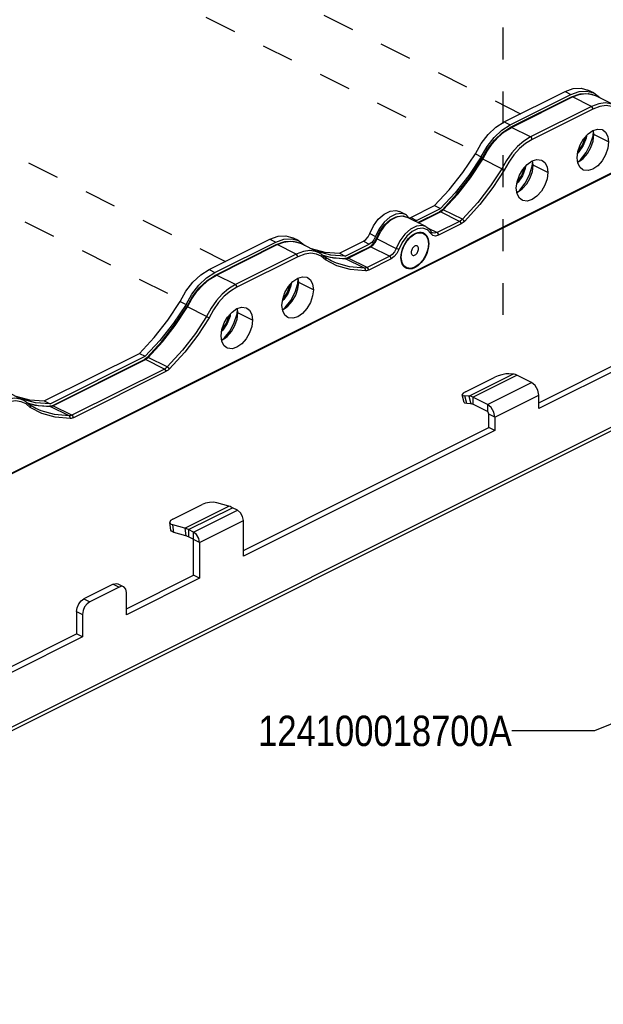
# Paper-space layout '005_EXP_CORICANT_PE_DRAWING_3_2' of a CAD drawing. Header units: millimetres. Extents: x 6 to 413, y 7 to 290.
# Tile 17 of 32: x 217 to 259, y 79 to 151. Entities that reach past the tile are written whole.
import ezdxf
from ezdxf.enums import TextEntityAlignment as Align

# ---------------------------------------------------------------- set-up
doc = ezdxf.new("R2010")
doc.units = ezdxf.units.MM
doc.header["$LTSCALE"] = 23.1
doc.linetypes.add('DASHED', pattern=[0.2, 0.1, -0.1])
doc.layers.get('0').update_dxf_attribs({"linetype": 'CONTINUOUS'})
for name, color, linetype in [('000_FAN_TRAY_L_R_SUB_AL_BL402', 7, 'CONTINUOUS'), ('000_RIVET_DOUBLE_3MM_BL412', 7, 'CONTINUOUS'), ('124100018700A_M3X7_2W_436_BL385', 7, 'CONTINUOUS'), ('FAN_TRAY_L_R_MP_BL383', 7, 'CONTINUOUS')]:
    doc.layers.add(name, color=color, linetype=linetype)
doc.styles.get("Standard").update_dxf_attribs({"font": 'txt', "width": 0.85})
doc.dimstyles.get("Standard").update_dxf_attribs({"dimtxt": 2.2, "dimasz": 2.2, "dimexe": 1, "dimexo": 0.5, "dimtad": 1, "dimzin": 0, "dimdsep": 46, "dimtxsty": 'Standard', "dimblk": '_FILLED', "dimblk1": '_FILLED', "dimblk2": '_FILLED', "dimcen": 0.09, "dimadec": 0, "dimazin": 0, "dimtol": 1, "dimtp": 0.01, "dimtm": 0.01, "dimtfac": 1, "dimtofl": 0, "dimtmove": 0, "dimatfit": 3, "dimldrblk": '_FILLED', "dimfxl": 0, "dimtolj": 1, "dimtzin": 0, "dimarcsym": 0})

# ---------------------------------------------------------------- blocks, each defined once
blk = doc.blocks.new('FAN_TRAY_L_R_MP_BL383', base_point=(268.394, 135.435))
at = {"layer": 'FAN_TRAY_L_R_MP_BL383', "color": 3, "linetype": 'Continuous'}
for p, q in [((176.613, 79.804), (327.704, 155.349)), ((176.437, 79.439), (327.528, 154.984)), ((251.681, 143.289), (256.083, 145.49)), ((256.083, 145.49), (256.681, 145.705)), ((244.91, 136.364), (246.643, 137.23)), ((244.845, 136.345), (244.91, 136.364)), ((230.309, 132.603), (234.71, 134.804)), ((234.71, 134.804), (235.309, 135.018)), ((241.481, 134.649), (241.665, 134.782)), ((237.702, 134.127), (238.69, 133.86)), ((239.748, 133.783), (241.481, 134.649)), ((238.69, 133.86), (239.748, 133.783)), ((272.364, 131.641), (254.174, 122.546)), ((218.376, 123.097), (225.271, 126.544)), ((248.87, 123.76), (250.992, 124.82)), ((249.129, 123.452), (252.311, 125.043)), ((249.401, 123.375), (252.583, 124.966)), ((252.311, 125.043), (252.02, 125.059)), ((253.643, 124.435), (252.583, 124.966)), ((250.461, 122.844), (253.643, 124.435)), ((216.33, 123.441), (217.318, 123.174)), ((249.129, 123.452), (248.838, 123.468)), ((250.461, 122.844), (249.401, 123.375)), ((250.992, 121.93), (254.174, 123.521)), ((254.174, 122.546), (254.174, 123.521)), ((217.318, 123.174), (218.376, 123.097)), ((250.726, 122.625), (250.461, 122.844)), ((250.992, 121.93), (250.992, 120.955)), ((250.992, 120.955), (232.801, 111.86)), ((227.689, 114.551), (229.811, 115.611)), ((228.566, 113.886), (231.748, 115.477)), ((231.748, 115.477), (230.863, 115.728)), ((228.824, 113.785), (232.006, 115.376)), ((229.195, 113.599), (232.377, 115.19)), ((232.377, 115.19), (232.006, 115.376)), ((228.566, 113.886), (227.681, 114.137)), ((229.619, 112.867), (232.801, 114.458)), ((232.801, 111.86), (232.801, 114.458)), ((229.195, 113.599), (228.824, 113.785)), ((229.407, 113.423), (229.195, 113.599)), ((229.619, 112.867), (229.619, 110.269)), ((229.619, 110.269), (224.329, 107.624)), ((223.799, 109.632), (221.678, 108.572)), ((224.329, 107.624), (224.329, 109.248)), ((221.678, 108.572), (221.475, 108.421)), ((221.147, 107.657), (221.147, 106.033)), ((221.147, 106.033), (215.857, 103.388))]:
    blk.add_line(p, q, dxfattribs=at)
at = {"layer": 'FAN_TRAY_L_R_MP_BL383', "color": 7, "linetype": 'Continuous'}
for p, q in [((256.083, 145.49), (256.507, 145.278)), ((257.672, 145.526), (258.167, 145.383)), ((258.167, 145.383), (257.743, 145.595)), ((258.167, 145.383), (258.595, 145.055)), ((252.105, 143.077), (256.507, 145.278)), ((258.633, 145.034), (258.595, 145.055)), ((251.681, 143.289), (252.105, 143.077)), ((251.507, 142.693), (252.105, 143.077)), ((257.55, 142.149), (257.558, 142.208)), ((257.092, 141.119), (256.998, 141.03)), ((249.593, 140.978), (250.017, 140.766)), ((253.149, 139.948), (253.157, 140.007)), ((252.69, 138.918), (252.596, 138.829)), ((248.125, 138.153), (247.067, 137.018)), ((244.526, 136.586), (244.101, 136.798)), ((245.334, 136.152), (247.067, 137.018)), ((246.643, 137.23), (247.067, 137.018)), ((244.251, 136.665), (243.836, 136.616)), ((244.526, 136.586), (244.251, 136.665)), ((244.605, 136.54), (244.526, 136.586)), ((244.819, 136.309), (244.605, 136.54)), ((244.91, 136.364), (245.334, 136.152)), ((245.334, 136.152), (245.206, 136.116)), ((234.71, 134.804), (235.135, 134.592)), ((236.3, 134.84), (236.795, 134.697)), ((236.795, 134.697), (236.371, 134.909)), ((236.795, 134.697), (237.223, 134.369)), ((241.945, 135.215), (242.369, 135.002)), ((242.251, 134.766), (242.09, 134.57)), ((242.369, 135.002), (242.251, 134.766)), ((230.733, 132.391), (235.135, 134.592)), ((237.26, 134.348), (237.223, 134.369)), ((240.173, 133.571), (241.906, 134.437)), ((241.481, 134.649), (241.906, 134.437)), ((242.09, 134.57), (241.906, 134.437)), ((239.115, 133.648), (238.126, 133.915)), ((240.173, 133.571), (239.115, 133.648)), ((239.748, 133.783), (240.173, 133.571)), ((230.309, 132.603), (230.733, 132.391)), ((230.134, 132.007), (230.733, 132.391)), ((254.174, 122.971), (271.94, 131.854)), ((236.178, 131.463), (236.186, 131.522)), ((235.72, 130.433), (235.626, 130.344)), ((228.221, 130.292), (228.645, 130.08)), ((231.776, 129.262), (231.784, 129.321)), ((231.318, 128.232), (231.224, 128.143)), ((226.753, 127.467), (225.695, 126.332)), ((218.8, 122.885), (225.695, 126.332)), ((225.271, 126.544), (225.695, 126.332)), ((248.788, 122.984), (248.643, 123.545)), ((248.983, 122.907), (248.838, 123.468)), ((249.129, 123.452), (249.274, 122.891)), ((249.401, 123.375), (249.401, 122.855)), ((217.742, 122.961), (216.754, 123.229)), ((218.8, 122.885), (217.742, 122.961)), ((218.376, 123.097), (218.8, 122.885)), ((249.274, 122.891), (248.983, 122.907)), ((250.461, 122.325), (249.401, 122.855)), ((250.461, 122.844), (250.461, 122.325)), ((250.992, 121.93), (250.567, 122.142)), ((250.567, 121.167), (250.567, 122.142)), ((232.801, 112.284), (250.567, 121.167)), ((250.992, 120.955), (250.567, 121.167)), ((227.542, 113.754), (227.468, 114.302)), ((227.755, 113.589), (227.681, 114.137)), ((228.64, 113.337), (227.755, 113.589)), ((228.566, 113.886), (228.64, 113.337)), ((228.824, 113.785), (228.824, 113.265)), ((229.195, 110.481), (229.195, 113.599)), ((229.619, 112.867), (228.824, 113.265)), ((224.329, 108.048), (229.195, 110.481)), ((229.619, 110.269), (229.195, 110.481)), ((223.375, 109.844), (221.253, 108.784)), ((223.375, 109.844), (223.799, 109.632)), ((223.71, 109.866), (224.134, 109.654)), ((221.253, 108.784), (221.678, 108.572)), ((220.723, 107.869), (221.147, 107.657)), ((220.723, 107.869), (220.723, 106.245)), ((215.857, 103.812), (220.723, 106.245)), ((221.147, 106.033), (220.723, 106.245))]:
    blk.add_line(p, q, dxfattribs=at)
for points in [[(256.507, 145.278), (257.106, 145.492), (257.672, 145.526)], [(250.017, 140.766), (250.435, 141.507), (250.94, 142.16), (251.507, 142.693)], [(257.009, 141.116), (257.037, 141.143), (257.348, 141.618), (257.55, 142.149)], [(257.625, 142.283), (257.604, 142.123), (257.4, 141.589), (257.092, 141.119)], [(250.017, 140.766), (249.114, 139.409), (248.125, 138.153)], [(252.607, 138.915), (252.636, 138.942), (252.946, 139.417), (253.149, 139.948)], [(253.223, 140.082), (253.202, 139.922), (252.998, 139.388), (252.69, 138.918)], [(243.836, 136.616), (243.404, 136.401), (242.989, 136.034), (242.635, 135.555), (242.369, 135.002)], [(235.135, 134.592), (235.733, 134.806), (236.3, 134.84)], [(228.645, 130.08), (229.063, 130.821), (229.568, 131.474), (230.134, 132.007)], [(235.636, 130.43), (235.665, 130.457), (235.975, 130.931), (236.178, 131.463)], [(236.253, 131.597), (236.231, 131.437), (236.027, 130.903), (235.72, 130.433)], [(228.645, 130.08), (227.741, 128.723), (226.753, 127.467)], [(231.235, 128.229), (231.263, 128.256), (231.574, 128.731), (231.776, 129.262)], [(231.851, 129.396), (231.83, 129.236), (231.626, 128.702), (231.318, 128.232)], [(248.983, 122.907), (248.833, 122.937), (248.788, 122.984)], [(249.401, 122.855), (249.358, 122.873), (249.315, 122.885), (249.274, 122.891)], [(250.567, 122.142), (250.553, 122.214), (250.514, 122.281), (250.461, 122.325)], [(227.755, 113.589), (227.596, 113.665), (227.542, 113.754)], [(228.824, 113.265), (228.762, 113.294), (228.701, 113.318), (228.64, 113.337)], [(223.375, 109.844), (223.578, 109.896), (223.71, 109.865)], [(220.723, 107.869), (220.763, 108.138), (220.878, 108.406), (221.05, 108.633), (221.253, 108.784)]]:
    blk.add_lwpolyline(points, dxfattribs=at)
at = {"layer": 'FAN_TRAY_L_R_MP_BL383', "color": 3, "linetype": 'Continuous'}
for points in [[(256.681, 145.705), (257.248, 145.738), (257.743, 145.595)], [(249.593, 140.978), (250.011, 141.719), (250.516, 142.373), (251.082, 142.905), (251.681, 143.289)], [(246.643, 137.23), (247.701, 138.365), (248.689, 139.621), (249.593, 140.978)], [(241.945, 135.215), (242.21, 135.767), (242.565, 136.246), (242.98, 136.613), (243.412, 136.828), (243.826, 136.877), (244.102, 136.798)], [(235.309, 135.018), (235.876, 135.052), (236.371, 134.909)], [(241.665, 134.782), (241.826, 134.978), (241.945, 135.215)], [(228.221, 130.292), (228.638, 131.033), (229.144, 131.686), (229.71, 132.219), (230.309, 132.603)], [(225.271, 126.544), (226.329, 127.679), (227.317, 128.935), (228.221, 130.292)], [(252.02, 125.059), (251.789, 125.049), (251.513, 125), (251.232, 124.92), (250.992, 124.82)], [(252.583, 124.966), (252.49, 125.005), (252.399, 125.031), (252.311, 125.043)], [(254.174, 123.521), (254.103, 123.881), (253.908, 124.216), (253.643, 124.435)], [(248.87, 123.76), (248.705, 123.656), (248.641, 123.564), (248.643, 123.545)], [(248.643, 123.545), (248.688, 123.498), (248.838, 123.468)], [(249.401, 123.375), (249.308, 123.414), (249.217, 123.44), (249.129, 123.452)], [(250.992, 121.93), (250.921, 122.29), (250.726, 122.625)], [(230.863, 115.728), (230.623, 115.765), (230.339, 115.755), (230.053, 115.701), (229.811, 115.611)], [(232.006, 115.376), (231.919, 115.416), (231.833, 115.449), (231.748, 115.477)], [(232.801, 114.458), (232.744, 114.746), (232.589, 115.014), (232.377, 115.19)], [(227.689, 114.551), (227.526, 114.438), (227.467, 114.32), (227.468, 114.303)], [(227.468, 114.303), (227.522, 114.214), (227.681, 114.137)], [(228.824, 113.785), (228.737, 113.825), (228.651, 113.858), (228.566, 113.886)], [(229.619, 112.867), (229.562, 113.155), (229.407, 113.423)], [(224.135, 109.653), (224.002, 109.684), (223.799, 109.632)], [(224.329, 109.248), (224.289, 109.476), (224.174, 109.629), (224.135, 109.653)], [(221.475, 108.421), (221.303, 108.194), (221.188, 107.926), (221.147, 107.657)]]:
    blk.add_lwpolyline(points, dxfattribs=at)
blk = doc.blocks.new('_FILLED')
at = {"color": 0, "linetype": 'ByBlock'}
blk.add_solid([(0, 0), (-1, 0.182), (-1, -0.182)], dxfattribs=at)
blk = doc.blocks.new('000_FAN_TRAY_L_R_SUB_AL_BL402', base_point=(244.32, 136.148))
at = {"layer": '000_FAN_TRAY_L_R_SUB_AL_BL402', "color": 3, "linetype": 'Continuous'}
for p, q in [((192.11, 105.935), (298.12, 158.94)), ((258.098, 144.222), (253.696, 142.022)), ((258.098, 139.871), (257.747, 139.763)), ((246.126, 135.482), (245.796, 135.599)), ((246.369, 135.219), (246.126, 135.482)), ((248.556, 135.912), (246.925, 135.096)), ((246.511, 135.077), (246.369, 135.219)), ((236.726, 133.536), (232.324, 131.335)), ((238.433, 133.573), (238.081, 133.729)), ((238.735, 133.317), (238.433, 133.573)), ((239.572, 132.886), (238.735, 133.317)), ((243.497, 133.382), (241.866, 132.566)), ((244.285, 133.12), (244.23, 133.489)), ((236.726, 129.185), (236.374, 129.077)), ((227.184, 125.226), (220.493, 121.88)), ((217.061, 122.887), (216.709, 123.043)), ((217.363, 122.631), (217.061, 122.887)), ((218.2, 122.2), (217.363, 122.631))]:
    blk.add_line(p, q, dxfattribs=at)
at = {"layer": '000_FAN_TRAY_L_R_SUB_AL_BL402', "color": 7, "linetype": 'Continuous'}
for p, q in [((192.071, 105.854), (298.081, 158.859)), ((257.107, 145.284), (257.564, 145.352)), ((257.564, 145.352), (257.988, 145.306)), ((257.753, 145.352), (258.273, 145.2)), ((252.144, 142.898), (256.546, 145.099)), ((252.211, 142.894), (256.613, 145.095)), ((256.613, 145.095), (257.107, 145.284)), ((257.992, 144.405), (256.613, 145.095)), ((257.988, 145.306), (258.272, 145.201)), ((259.652, 144.511), (258.272, 145.201)), ((257.992, 144.405), (253.59, 142.205)), ((251.687, 142.567), (252.211, 142.894)), ((253.59, 142.205), (252.211, 142.894)), ((258.11, 142.288), (258.145, 142.604)), ((258.178, 142.368), (258.135, 142.675)), ((259.238, 141.837), (258.178, 142.368)), ((251.502, 139.894), (250.123, 140.583)), ((253.708, 140.087), (253.743, 140.403)), ((253.776, 140.167), (253.733, 140.474)), ((257, 140.39), (257.037, 140.401)), ((257.037, 140.401), (257.199, 140.547)), ((257.037, 140.401), (257.265, 140.543)), ((254.836, 139.636), (253.776, 140.167)), ((252.635, 138.2), (252.798, 138.346)), ((252.636, 138.2), (252.864, 138.342)), ((252.598, 138.189), (252.636, 138.2)), ((247.071, 136.827), (247.004, 136.788)), ((247.138, 136.877), (247.071, 136.827)), ((247.071, 136.784), (247.139, 136.824)), ((247.205, 136.938), (247.138, 136.877)), ((247.139, 136.824), (247.206, 136.873)), ((247.206, 136.873), (247.271, 136.932)), ((248.65, 136.243), (247.271, 136.932)), ((243.943, 136.434), (244.356, 136.482)), ((244.266, 136.495), (244.632, 136.403)), ((244.356, 136.482), (244.632, 136.403)), ((246.011, 135.714), (244.632, 136.403)), ((245.433, 136.003), (247.004, 136.788)), ((245.47, 135.984), (247.071, 136.784)), ((248.45, 136.095), (246.819, 135.279)), ((248.45, 136.095), (247.071, 136.784)), ((246.18, 135.599), (246.819, 135.279)), ((246.284, 135.5), (246.393, 135.348)), ((235.735, 134.598), (236.192, 134.666)), ((236.192, 134.666), (236.616, 134.62)), ((236.38, 134.666), (236.901, 134.514)), ((242.299, 134.599), (242.427, 134.855)), ((242.357, 134.583), (242.475, 134.819)), ((242.475, 134.819), (243.854, 134.13)), ((246.45, 135.28), (246.484, 135.258)), ((230.772, 132.212), (235.174, 134.413)), ((230.839, 132.208), (235.241, 134.409)), ((235.241, 134.409), (235.735, 134.598)), ((236.62, 133.719), (235.241, 134.409)), ((236.616, 134.62), (236.9, 134.515)), ((238.28, 133.825), (236.9, 134.515)), ((240.314, 133.443), (241.945, 134.259)), ((240.381, 133.439), (242.012, 134.254)), ((241.945, 134.259), (242.128, 134.39)), ((242.012, 134.254), (242.196, 134.387)), ((242.012, 134.254), (243.391, 133.565)), ((242.128, 134.39), (242.299, 134.599)), ((242.196, 134.387), (242.357, 134.583)), ((236.62, 133.719), (232.218, 131.518)), ((238.28, 133.825), (238.28, 133.825)), ((238.552, 133.646), (239.074, 133.491)), ((238.588, 133.618), (239.309, 133.455)), ((238.6, 133.61), (238.735, 133.476)), ((238.76, 133.388), (238.735, 133.317)), ((239.151, 133.245), (238.737, 133.48)), ((239.074, 133.491), (240.181, 133.387)), ((239.309, 133.455), (240.141, 133.396)), ((240.195, 133.402), (240.141, 133.396)), ((240.141, 133.396), (240.181, 133.387)), ((240.181, 133.387), (240.246, 133.393)), ((241.56, 132.697), (240.181, 133.387)), ((240.253, 133.417), (240.195, 133.402)), ((240.246, 133.393), (240.313, 133.41)), ((240.314, 133.443), (240.253, 133.417)), ((240.313, 133.41), (240.381, 133.439)), ((241.76, 132.749), (240.381, 133.439)), ((243.391, 133.565), (241.76, 132.749)), ((230.315, 131.881), (230.839, 132.208)), ((232.218, 131.518), (230.839, 132.208)), ((236.738, 131.602), (236.773, 131.917)), ((236.805, 131.681), (236.763, 131.989)), ((237.866, 131.151), (236.805, 131.681)), ((230.13, 129.208), (228.751, 129.897)), ((232.336, 129.401), (232.371, 129.717)), ((232.404, 129.481), (232.361, 129.788)), ((235.628, 129.704), (235.665, 129.715)), ((235.665, 129.715), (235.827, 129.861)), ((235.665, 129.715), (235.893, 129.857)), ((233.464, 128.95), (232.404, 129.481)), ((231.263, 127.514), (231.425, 127.66)), ((231.263, 127.514), (231.491, 127.656)), ((231.226, 127.503), (231.263, 127.514)), ((225.698, 126.141), (225.632, 126.102)), ((225.766, 126.191), (225.698, 126.141)), ((225.699, 126.098), (225.767, 126.137)), ((225.833, 126.252), (225.766, 126.191)), ((225.767, 126.137), (225.834, 126.187)), ((225.834, 126.187), (225.899, 126.246)), ((227.278, 125.556), (225.899, 126.246)), ((218.941, 122.757), (225.632, 126.102)), ((219.009, 122.753), (225.699, 126.098)), ((227.078, 125.409), (220.387, 122.063)), ((227.078, 125.409), (225.699, 126.098)), ((216.908, 123.139), (215.528, 123.828)), ((216.908, 123.139), (216.908, 123.139)), ((217.179, 122.96), (217.702, 122.805)), ((217.216, 122.932), (217.937, 122.769)), ((217.227, 122.923), (217.363, 122.79)), ((217.385, 122.683), (217.363, 122.631)), ((217.779, 122.559), (217.365, 122.794)), ((217.702, 122.805), (218.809, 122.701)), ((217.937, 122.769), (218.768, 122.71)), ((218.822, 122.716), (218.768, 122.71)), ((218.768, 122.71), (218.809, 122.701)), ((218.809, 122.701), (218.873, 122.707)), ((220.187, 122.011), (218.809, 122.701)), ((218.88, 122.731), (218.822, 122.716)), ((218.873, 122.707), (218.94, 122.724)), ((218.941, 122.757), (218.88, 122.731)), ((218.94, 122.724), (219.009, 122.753)), ((220.387, 122.063), (219.009, 122.753))]:
    blk.add_line(p, q, dxfattribs=at)
for points in [[(256.546, 145.099), (257.166, 145.32), (257.753, 145.352)], [(256.546, 145.099), (256.56, 145.104), (256.613, 145.095)], [(259.652, 144.511), (259.4, 144.608), (258.986, 144.663), (258.52, 144.604), (257.992, 144.405)], [(258.098, 144.222), (258.084, 144.295), (258.045, 144.361), (257.992, 144.405)], [(250.07, 140.607), (250.478, 141.332), (250.978, 141.981), (251.543, 142.512), (252.144, 142.898)], [(250.123, 140.583), (250.438, 141.163), (250.808, 141.694), (251.223, 142.163), (251.687, 142.567)], [(252.144, 142.898), (252.158, 142.903), (252.211, 142.894)], [(253.59, 142.205), (253.101, 141.903), (252.644, 141.516), (252.22, 141.047), (251.839, 140.509), (251.502, 139.894)], [(253.696, 142.022), (253.682, 142.094), (253.643, 142.161), (253.59, 142.205)], [(257.199, 140.547), (257.602, 141.065), (257.912, 141.658), (258.11, 142.288)], [(257.265, 140.543), (257.39, 140.645), (257.708, 141.003), (257.96, 141.438), (258.122, 141.908), (258.178, 142.368)], [(247.205, 136.938), (248.232, 138.054), (249.193, 139.285), (250.07, 140.607)], [(247.271, 136.932), (248.314, 138.067), (249.24, 139.253), (250.123, 140.583)], [(250.123, 140.583), (250.089, 140.6), (250.071, 140.607), (250.07, 140.607)], [(251.502, 139.894), (250.692, 138.667), (249.761, 137.459), (248.65, 136.243)], [(251.502, 139.894), (251.548, 139.87), (251.6, 139.842), (251.649, 139.815), (251.687, 139.793)], [(252.798, 138.346), (253.2, 138.864), (253.51, 139.457), (253.708, 140.087)], [(252.864, 138.342), (252.988, 138.445), (253.306, 138.802), (253.558, 139.237), (253.72, 139.707), (253.776, 140.167)], [(247.205, 136.938), (247.224, 136.945), (247.271, 136.932)], [(242.427, 134.855), (242.68, 135.383), (243.019, 135.846), (243.42, 136.206), (243.849, 136.43), (244.266, 136.495)], [(242.475, 134.819), (242.741, 135.371), (243.096, 135.852), (243.51, 136.217), (243.943, 136.434)], [(247.004, 136.788), (247.018, 136.793), (247.071, 136.784)], [(248.65, 136.243), (248.585, 136.184), (248.518, 136.134), (248.45, 136.095)], [(248.556, 135.912), (248.542, 135.984), (248.503, 136.051), (248.45, 136.095)], [(248.796, 136.089), (248.762, 136.146), (248.708, 136.203), (248.65, 136.243)], [(244.888, 135.528), (244.475, 135.162), (244.119, 134.682), (243.854, 134.13)], [(246.011, 135.714), (245.735, 135.792), (245.321, 135.744), (244.888, 135.528)], [(246.011, 135.714), (246.156, 135.622), (246.284, 135.5)], [(235.174, 134.413), (235.794, 134.633), (236.38, 134.666)], [(242.427, 134.855), (242.434, 134.844), (242.475, 134.819)], [(246.369, 135.219), (246.401, 135.28), (246.397, 135.34), (246.393, 135.348)], [(246.393, 135.348), (246.419, 135.31), (246.45, 135.28)], [(246.819, 135.279), (246.635, 135.228), (246.484, 135.258)], [(246.925, 135.096), (246.911, 135.168), (246.872, 135.235), (246.819, 135.279)], [(235.174, 134.413), (235.188, 134.418), (235.241, 134.409)], [(238.28, 133.825), (238.028, 133.922), (237.614, 133.977), (237.148, 133.918), (236.62, 133.719)], [(241.945, 134.259), (241.959, 134.263), (242.012, 134.254)], [(243.854, 134.13), (243.736, 133.894), (243.575, 133.697), (243.391, 133.565)], [(244.053, 134.06), (243.992, 134.076), (243.919, 134.101), (243.854, 134.13)], [(236.726, 133.536), (236.712, 133.608), (236.673, 133.675), (236.62, 133.719)], [(238.28, 133.825), (238.446, 133.728), (238.6, 133.61)], [(238.735, 133.476), (238.75, 133.453), (238.76, 133.388)], [(241.56, 132.697), (240.484, 132.796), (239.534, 133.073), (239.151, 133.245)], [(240.314, 133.443), (240.328, 133.448), (240.381, 133.439)], [(243.497, 133.382), (243.482, 133.454), (243.444, 133.521), (243.391, 133.565)], [(241.76, 132.749), (241.692, 132.721), (241.625, 132.703), (241.56, 132.697)], [(241.626, 132.504), (241.632, 132.581), (241.607, 132.652), (241.56, 132.697)], [(241.866, 132.566), (241.852, 132.639), (241.813, 132.705), (241.76, 132.749)], [(228.698, 129.92), (229.105, 130.646), (229.606, 131.294), (230.17, 131.826), (230.772, 132.212)], [(228.751, 129.897), (229.066, 130.477), (229.435, 131.008), (229.851, 131.477), (230.315, 131.881)], [(230.772, 132.212), (230.786, 132.217), (230.839, 132.208)], [(232.218, 131.518), (231.728, 131.217), (231.272, 130.829), (230.848, 130.361), (230.467, 129.823), (230.13, 129.208)], [(232.324, 131.335), (232.31, 131.408), (232.271, 131.474), (232.218, 131.518)], [(235.827, 129.861), (236.23, 130.379), (236.539, 130.972), (236.738, 131.602)], [(235.893, 129.857), (236.017, 129.959), (236.335, 130.317), (236.588, 130.752), (236.75, 131.222), (236.805, 131.681)], [(225.833, 126.252), (226.86, 127.368), (227.821, 128.599), (228.698, 129.921)], [(225.899, 126.246), (226.941, 127.38), (227.867, 128.567), (228.751, 129.897)], [(228.751, 129.897), (228.717, 129.914), (228.699, 129.921), (228.698, 129.921)], [(230.13, 129.208), (229.32, 127.981), (228.389, 126.773), (227.278, 125.556)], [(230.13, 129.208), (230.176, 129.184), (230.228, 129.156), (230.277, 129.129), (230.315, 129.107)], [(231.425, 127.66), (231.828, 128.178), (232.138, 128.771), (232.336, 129.401)], [(231.491, 127.656), (231.616, 127.758), (231.933, 128.116), (232.186, 128.551), (232.348, 129.021), (232.404, 129.481)], [(225.833, 126.252), (225.851, 126.259), (225.899, 126.246)], [(225.632, 126.102), (225.646, 126.107), (225.699, 126.098)], [(227.278, 125.556), (227.213, 125.498), (227.146, 125.448), (227.078, 125.409)], [(227.184, 125.226), (227.17, 125.298), (227.131, 125.365), (227.078, 125.409)], [(227.424, 125.403), (227.39, 125.46), (227.336, 125.516), (227.278, 125.556)], [(216.908, 123.139), (216.655, 123.236), (216.242, 123.291), (215.775, 123.231), (215.247, 123.033)], [(216.908, 123.139), (217.073, 123.042), (217.227, 122.923)], [(217.363, 122.79), (217.37, 122.781), (217.387, 122.736), (217.385, 122.683)], [(220.187, 122.011), (219.111, 122.11), (218.162, 122.387), (217.779, 122.559)], [(218.941, 122.757), (218.955, 122.762), (219.009, 122.753)], [(220.387, 122.063), (220.319, 122.035), (220.252, 122.017), (220.187, 122.011)], [(220.254, 121.818), (220.259, 121.895), (220.235, 121.966), (220.187, 122.011)], [(220.493, 121.88), (220.479, 121.952), (220.44, 122.019), (220.387, 122.063)]]:
    blk.add_lwpolyline(points, dxfattribs=at)
at = {"layer": '000_FAN_TRAY_L_R_SUB_AL_BL402', "color": 3, "linetype": 'Continuous'}
for points in [[(259.453, 144.416), (259.054, 144.47), (258.606, 144.413), (258.098, 144.222)], [(256.958, 140.697), (257.013, 141.155), (257.177, 141.63), (257.426, 142.059), (257.747, 142.42), (258.098, 142.664), (258.449, 142.771), (258.77, 142.731), (258.819, 142.71)], [(258.819, 142.71), (259.019, 142.551), (259.183, 142.24), (259.238, 141.837)], [(253.696, 142.022), (253.226, 141.732), (252.786, 141.358), (252.378, 140.906), (252.011, 140.387), (251.687, 139.793)], [(259.238, 141.837), (259.183, 141.379), (259.019, 140.905), (258.77, 140.475), (258.449, 140.114), (258.098, 139.871)], [(252.556, 138.496), (252.612, 138.954), (252.775, 139.429), (253.024, 139.858), (253.345, 140.219), (253.696, 140.463), (254.048, 140.57), (254.368, 140.53), (254.417, 140.509)], [(254.417, 140.509), (254.617, 140.35), (254.781, 140.039), (254.836, 139.636)], [(257.377, 139.825), (257.177, 139.984), (257.013, 140.295), (256.958, 140.697)], [(251.687, 139.793), (250.866, 138.547), (249.923, 137.323), (248.796, 136.089)], [(257.747, 139.763), (257.426, 139.803), (257.377, 139.825)], [(254.836, 139.636), (254.781, 139.179), (254.617, 138.704), (254.368, 138.274), (254.048, 137.913), (253.696, 137.67), (253.345, 137.562), (253.024, 137.602), (252.975, 137.624)], [(252.975, 137.624), (252.775, 137.783), (252.612, 138.094), (252.556, 138.496)], [(248.796, 136.089), (248.718, 136.018), (248.638, 135.959), (248.556, 135.912)], [(245.796, 135.599), (245.412, 135.555), (245.01, 135.354), (244.626, 135.014)], [(244.626, 135.014), (244.296, 134.567), (244.053, 134.06)], [(244.23, 133.489), (244.278, 133.884), (244.417, 134.289), (244.634, 134.663), (244.908, 134.971), (245.211, 135.181), (245.343, 135.236)], [(245.343, 135.236), (245.514, 135.274), (245.788, 135.24), (246.005, 135.083), (246.144, 134.817), (246.192, 134.47)], [(246.925, 135.096), (246.706, 135.034), (246.511, 135.077)], [(244.053, 134.06), (243.912, 133.778), (243.717, 133.541), (243.497, 133.382)], [(246.192, 134.47), (246.144, 134.075), (246.005, 133.67), (245.788, 133.295), (245.514, 132.988), (245.211, 132.778), (244.908, 132.685), (244.634, 132.719), (244.417, 132.876), (244.285, 133.12)], [(238.081, 133.729), (237.682, 133.784), (237.234, 133.727), (236.726, 133.536)], [(241.626, 132.504), (240.535, 132.604), (239.572, 132.886)], [(241.866, 132.566), (241.784, 132.532), (241.704, 132.511), (241.626, 132.504)], [(235.586, 130.011), (235.641, 130.469), (235.805, 130.944), (236.054, 131.373), (236.374, 131.734), (236.726, 131.977), (237.077, 132.085), (237.398, 132.045), (237.447, 132.024)], [(237.447, 132.024), (237.647, 131.865), (237.81, 131.554), (237.866, 131.151)], [(232.324, 131.335), (231.854, 131.046), (231.414, 130.672), (231.005, 130.22), (230.639, 129.701), (230.315, 129.107)], [(237.866, 131.151), (237.81, 130.693), (237.647, 130.218), (237.398, 129.789), (237.077, 129.428), (236.726, 129.185)], [(231.184, 127.81), (231.239, 128.268), (231.403, 128.743), (231.652, 129.172), (231.973, 129.533), (232.324, 129.777), (232.675, 129.884), (232.996, 129.844), (233.045, 129.823)], [(233.045, 129.823), (233.245, 129.664), (233.409, 129.353), (233.464, 128.95)], [(236.005, 129.139), (235.805, 129.297), (235.641, 129.608), (235.586, 130.011)], [(230.315, 129.107), (229.494, 127.861), (228.55, 126.637), (227.424, 125.403)], [(236.374, 129.077), (236.054, 129.117), (236.005, 129.139)], [(233.464, 128.95), (233.409, 128.492), (233.245, 128.018), (232.996, 127.588), (232.675, 127.227), (232.324, 126.984), (231.973, 126.876), (231.652, 126.916), (231.603, 126.938)], [(231.603, 126.938), (231.403, 127.097), (231.239, 127.408), (231.184, 127.81)], [(227.424, 125.403), (227.346, 125.332), (227.266, 125.273), (227.184, 125.226)], [(216.709, 123.043), (216.31, 123.097), (215.861, 123.041), (215.353, 122.85)], [(220.254, 121.818), (219.163, 121.918), (218.2, 122.2)], [(220.493, 121.88), (220.412, 121.846), (220.331, 121.825), (220.254, 121.818)]]:
    blk.add_lwpolyline(points, dxfattribs=at)
blk = doc.blocks.new('000_RIVET_DOUBLE_3MM_BL412', base_point=(245.211, 133.979))
at = {"layer": '000_RIVET_DOUBLE_3MM_BL412', "color": 7, "linetype": 'Continuous'}
for p, q in [((245.28, 135.245), (245.416, 135.29)), ((244.203, 133.475), (244.213, 133.648)), ((244.213, 133.312), (244.203, 133.475)), ((244.241, 133.16), (244.213, 133.312)), ((244.287, 133.025), (244.241, 133.16))]:
    blk.add_line(p, q, dxfattribs=at)
for points in [[(244.213, 133.648), (244.241, 133.827), (244.287, 134.009), (244.35, 134.19), (244.429, 134.367), (244.523, 134.537), (244.63, 134.697), (244.747, 134.843)], [(244.747, 134.843), (244.873, 134.973), (245.006, 135.085)], [(245.006, 135.085), (245.142, 135.176), (245.28, 135.245)], [(245.416, 135.29), (245.549, 135.311), (245.675, 135.307), (245.792, 135.278), (245.898, 135.225), (245.992, 135.149), (246.071, 135.052), (246.135, 134.934), (246.181, 134.798), (246.209, 134.647), (246.219, 134.483)], [(246.219, 134.483), (246.209, 134.31), (246.181, 134.131), (246.135, 133.949), (246.072, 133.769), (245.993, 133.591), (245.899, 133.421), (245.792, 133.262), (245.675, 133.116), (245.549, 132.985), (245.416, 132.874), (245.28, 132.782), (245.142, 132.714), (245.006, 132.668), (244.873, 132.648), (244.747, 132.652), (244.63, 132.68), (244.524, 132.733), (244.43, 132.809), (244.351, 132.907), (244.287, 133.025)], [(245.379, 134.315), (245.371, 134.318), (245.329, 134.329), (245.284, 134.328), (245.235, 134.315), (245.187, 134.29), (245.138, 134.255), (245.093, 134.211), (245.051, 134.159), (245.015, 134.1), (244.986, 134.037), (244.964, 133.973), (244.95, 133.909), (244.946, 133.847)], [(245.043, 133.644), (245.051, 133.64), (245.093, 133.629), (245.138, 133.631), (245.187, 133.644), (245.235, 133.668), (245.284, 133.703), (245.329, 133.748), (245.371, 133.8), (245.407, 133.858), (245.436, 133.921), (245.458, 133.986), (245.472, 134.05), (245.476, 134.112)], [(245.476, 134.112), (245.472, 134.169), (245.458, 134.22), (245.436, 134.263), (245.407, 134.296), (245.379, 134.315)], [(244.946, 133.847), (244.95, 133.789), (244.964, 133.738), (244.986, 133.696), (245.015, 133.662), (245.043, 133.644)]]:
    blk.add_lwpolyline(points, dxfattribs=at)
blk = doc.blocks.new('124100018700A_M3X7_2W_436_BL385', base_point=(255.419, 104.058))
at = {"layer": '124100018700A_M3X7_2W_436_BL385', "color": 7, "linetype": 'Continuous'}
for p, q in [((281.936, 109.728), (281.789, 109.803)), ((277.637, 109.061), (278.008, 109.247)), ((277.924, 109.414), (278.189, 109.547)), ((279.906, 109.06), (279.79, 109.038)), ((280.046, 109.052), (279.906, 109.06)), ((280.191, 109.01), (280.046, 109.052)), ((280.337, 108.938), (280.191, 109.01)), ((280.359, 109.174), (280.217, 109.194)), ((280.506, 109.122), (280.359, 109.174)), ((280.674, 109.293), (280.529, 109.323)), ((280.821, 109.229), (280.674, 109.293)), ((280.844, 109.449), (280.705, 109.458)), ((280.989, 109.407), (280.844, 109.449)), ((281.136, 109.334), (280.989, 109.407)), ((281.159, 109.571), (281.017, 109.591)), ((281.305, 109.517), (281.159, 109.571)), ((281.622, 109.624), (281.475, 109.688)), ((277.151, 108.818), (277.371, 108.928)), ((282.617, 108.18), (282.65, 108.319)), ((282.914, 108.719), (282.88, 108.897)), ((277.488, 107.788), (277.366, 107.859)), ((277.86, 107.421), (277.896, 107.594)), ((282.247, 107.869), (282.317, 107.968)), ((282.562, 108.065), (282.617, 108.18)), ((282.636, 108.262), (282.802, 108.162)), ((276.525, 107.269), (276.505, 107.57)), ((276.519, 107.519), (276.519, 107.534)), ((277.551, 107.183), (276.835, 106.825)), ((277.869, 107.461), (277.259, 107.156)), ((277.551, 107.183), (277.551, 107.302)), ((277.806, 107.056), (277.551, 107.183)), ((280.898, 107.183), (280.974, 107.274)), ((280.974, 107.274), (281.029, 107.392)), ((277.923, 106.839), (277.259, 106.507)), ((278.418, 106.556), (277.789, 106.242)), ((278.082, 106.388), (278.082, 106.783)), ((278.413, 106.348), (278.414, 106.457)), ((279.164, 106.196), (279.164, 106.181)), ((279.531, 106.227), (279.513, 105.971)), ((279.532, 106.244), (279.531, 106.227)), ((279.752, 106.354), (279.736, 106.628)), ((279.752, 106.343), (279.752, 106.354)), ((277.801, 106.128), (277.366, 105.91)), ((279.481, 105.371), (279.853, 105.557)), ((279.936, 105.389), (280.202, 105.522)), ((278.996, 105.129), (279.216, 105.239)), ((279.396, 105.354), (279.216, 105.239))]:
    blk.add_line(p, q, dxfattribs=at)
for points in [[(281.502, 109.856), (281.373, 109.833), (281.258, 109.778), (281.19, 109.718)], [(282.391, 109.717), (282.249, 109.83), (282.102, 109.915), (281.956, 109.968), (281.814, 109.989), (281.681, 109.977), (281.56, 109.933), (281.455, 109.856), (281.447, 109.846)], [(281.789, 109.803), (281.643, 109.846), (281.502, 109.856)], [(282.65, 108.319), (282.657, 108.477), (282.64, 108.648), (282.598, 108.826), (282.532, 109.005), (282.445, 109.181), (282.338, 109.346), (282.215, 109.496), (282.079, 109.625), (281.936, 109.728)], [(282.861, 108.958), (282.84, 109.058), (282.79, 109.206), (282.722, 109.349), (282.639, 109.484), (282.543, 109.605), (282.438, 109.708), (282.327, 109.788), (282.258, 109.823)], [(277.371, 108.928), (277.574, 109.004), (277.797, 109.036), (278.036, 109.021), (278.286, 108.956), (278.538, 108.84), (278.783, 108.677), (279.012, 108.474), (279.221, 108.238), (279.406, 107.976), (279.563, 107.694), (279.69, 107.398), (279.784, 107.094), (279.842, 106.788), (279.862, 106.487)], [(278.83, 108.477), (278.622, 108.66), (278.407, 108.808), (278.19, 108.917), (277.974, 108.986), (277.766, 109.013), (277.57, 108.996), (277.39, 108.937), (277.371, 108.928)], [(277.511, 108.98), (277.552, 109.064), (277.685, 109.238), (277.847, 109.37), (277.924, 109.414)], [(277.521, 108.984), (277.566, 109.021), (277.637, 109.061)], [(277.637, 109.061), (277.736, 109.102), (277.924, 109.142), (278.128, 109.138), (278.341, 109.091), (278.559, 109.002)], [(277.924, 109.414), (278.032, 109.459), (278.238, 109.502), (278.46, 109.498), (278.692, 109.447), (278.93, 109.35)], [(278.93, 109.188), (278.713, 109.277), (278.5, 109.324), (278.297, 109.327), (278.109, 109.288), (278.008, 109.247)], [(279.195, 109.483), (278.958, 109.58), (278.726, 109.631), (278.505, 109.635), (278.299, 109.593), (278.189, 109.547)], [(278.93, 109.35), (279.168, 109.21), (279.4, 109.029), (279.621, 108.812), (279.826, 108.564), (280.012, 108.289), (280.174, 107.994), (280.308, 107.687), (280.411, 107.373), (280.481, 107.06), (280.517, 106.755), (280.517, 106.464), (280.481, 106.194), (280.412, 105.951), (280.309, 105.74), (280.175, 105.566), (280.014, 105.433), (279.936, 105.389)], [(280.071, 107.943), (279.924, 108.213), (279.753, 108.465), (279.565, 108.693), (279.361, 108.892), (279.148, 109.059), (278.93, 109.188)], [(280.202, 105.522), (280.278, 105.565), (280.439, 105.698), (280.573, 105.871), (280.676, 106.082), (280.746, 106.325), (280.782, 106.595), (280.782, 106.886), (280.747, 107.191), (280.677, 107.504), (280.574, 107.818), (280.44, 108.125), (280.279, 108.419), (280.093, 108.694), (279.888, 108.943), (279.666, 109.16), (279.433, 109.342), (279.195, 109.483)], [(280.217, 109.194), (280.084, 109.18), (279.963, 109.133), (279.858, 109.054), (279.854, 109.05)], [(280.529, 109.323), (280.392, 109.321), (280.267, 109.285), (280.157, 109.218), (280.126, 109.184)], [(280.705, 109.458), (280.575, 109.434), (280.458, 109.377), (280.395, 109.321)], [(281.132, 107.291), (281.215, 107.372), (281.278, 107.482), (281.317, 107.616), (281.332, 107.769), (281.322, 107.936), (281.286, 108.113), (281.227, 108.293), (281.145, 108.47), (281.044, 108.639), (280.925, 108.793), (280.794, 108.927), (280.653, 109.038), (280.506, 109.122)], [(281.017, 109.591), (280.883, 109.579), (280.762, 109.533), (280.658, 109.457), (280.651, 109.448)], [(281.455, 107.475), (281.524, 107.574), (281.571, 107.699), (281.595, 107.845), (281.593, 108.009), (281.566, 108.184), (281.515, 108.364), (281.441, 108.544), (281.345, 108.717), (281.231, 108.877), (281.103, 109.019), (280.965, 109.137), (280.821, 109.229)], [(281.194, 109.72), (281.068, 109.686), (280.957, 109.619), (280.922, 109.582)], [(280.972, 109.131), (280.994, 109.122), (281.112, 109.045), (281.225, 108.947), (281.328, 108.831), (281.419, 108.701), (281.495, 108.561), (281.553, 108.416), (281.592, 108.271), (281.61, 108.132)], [(281.691, 107.579), (281.768, 107.669), (281.823, 107.786), (281.855, 107.927), (281.862, 108.086), (281.843, 108.257), (281.8, 108.436), (281.733, 108.618), (281.643, 108.794), (281.536, 108.958), (281.413, 109.105), (281.278, 109.232), (281.136, 109.334)], [(281.475, 109.688), (281.33, 109.72), (281.194, 109.72)], [(281.229, 109.267), (281.258, 109.254), (281.376, 109.179), (281.49, 109.08), (281.593, 108.964), (281.684, 108.834), (281.76, 108.694), (281.818, 108.549), (281.857, 108.403), (281.875, 108.265)], [(282.07, 107.872), (282.111, 108.005), (282.127, 108.158), (282.118, 108.326), (282.084, 108.503), (282.025, 108.684), (281.944, 108.861), (281.842, 109.032), (281.724, 109.187), (281.591, 109.323), (281.45, 109.435), (281.305, 109.517)], [(281.494, 109.4), (281.521, 109.388), (281.639, 109.313), (281.753, 109.214), (281.857, 109.097), (281.948, 108.968), (282.025, 108.827), (282.083, 108.681), (282.122, 108.535), (282.141, 108.397)], [(282.317, 107.968), (282.366, 108.092), (282.39, 108.237), (282.389, 108.399), (282.363, 108.575), (282.313, 108.756), (282.238, 108.937), (282.144, 109.109), (282.032, 109.268), (281.904, 109.41), (281.766, 109.531), (281.622, 109.624)], [(281.769, 109.528), (281.789, 109.519), (281.908, 109.443), (282.02, 109.345), (282.124, 109.228), (282.215, 109.098), (282.29, 108.96), (282.348, 108.815), (282.387, 108.669), (282.406, 108.53)], [(282.024, 109.665), (282.055, 109.651), (282.174, 109.575), (282.286, 109.476), (282.39, 109.36), (282.481, 109.229), (282.555, 109.091), (282.614, 108.946), (282.653, 108.801), (282.671, 108.662)], [(282.88, 108.897), (282.822, 109.078), (282.741, 109.256), (282.64, 109.426), (282.523, 109.581), (282.391, 109.717)], [(276.505, 107.57), (276.525, 107.857), (276.586, 108.122), (276.684, 108.354), (276.814, 108.549), (276.971, 108.703), (277.151, 108.818)], [(276.519, 107.534), (276.537, 107.777), (276.587, 107.998), (276.668, 108.191), (276.778, 108.351), (276.913, 108.475), (277.071, 108.559), (277.248, 108.601), (277.44, 108.601), (277.641, 108.558), (277.848, 108.474), (278.054, 108.35), (278.255, 108.189), (278.446, 107.996), (278.622, 107.775), (278.779, 107.531), (278.913, 107.271), (279.02, 107.001), (279.099, 106.727), (279.147, 106.457), (279.164, 106.196)], [(277.151, 108.818), (277.172, 108.828), (277.352, 108.886), (277.548, 108.902), (277.756, 108.875), (277.971, 108.806)], [(277.971, 108.806), (278.189, 108.696), (278.403, 108.548), (278.611, 108.365), (278.806, 108.151), (278.986, 107.911), (279.144, 107.65), (279.28, 107.374), (279.388, 107.089), (279.467, 106.801), (279.515, 106.518), (279.532, 106.244)], [(278.559, 109.002), (278.776, 108.874), (278.989, 108.708), (279.192, 108.509), (279.38, 108.281), (279.551, 108.03), (279.699, 107.76), (279.822, 107.478), (279.916, 107.19), (279.981, 106.904), (280.013, 106.623), (280.013, 106.357), (279.981, 106.109), (279.917, 105.886), (279.823, 105.693), (279.7, 105.533), (279.552, 105.412), (279.481, 105.371)], [(279.736, 106.628), (279.688, 106.912), (279.608, 107.2), (279.5, 107.485), (279.364, 107.761), (279.205, 108.022), (279.026, 108.263), (278.83, 108.477)], [(279.95, 108.867), (279.985, 108.852), (280.057, 108.814), (280.129, 108.769), (280.2, 108.716), (280.268, 108.658), (280.335, 108.594), (280.398, 108.524), (280.459, 108.449), (280.515, 108.371), (280.568, 108.289)], [(280.177, 108.733), (280.198, 108.724), (280.316, 108.648), (280.429, 108.55), (280.533, 108.433), (280.623, 108.303), (280.699, 108.164), (280.758, 108.018), (280.797, 107.872), (280.815, 107.734)], [(281.029, 107.392), (281.06, 107.532), (281.066, 107.692), (281.047, 107.864), (281.003, 108.044), (280.935, 108.224), (280.847, 108.398), (280.739, 108.562), (280.615, 108.71), (280.48, 108.837), (280.337, 108.938)], [(280.434, 108.869), (280.464, 108.856), (280.582, 108.78), (280.695, 108.682), (280.799, 108.565), (280.889, 108.435), (280.964, 108.297), (281.023, 108.151), (281.062, 108.006), (281.08, 107.867)], [(280.699, 109.002), (280.73, 108.988), (280.848, 108.911), (280.96, 108.813), (281.064, 108.697), (281.155, 108.567), (281.23, 108.427), (281.288, 108.283), (281.327, 108.138), (281.345, 107.999)], [(282.141, 108.397), (282.138, 108.269), (282.125, 108.204)], [(282.406, 108.53), (282.403, 108.402), (282.389, 108.335)], [(282.671, 108.662), (282.67, 108.553), (282.657, 108.47)], [(282.802, 108.162), (282.865, 108.269), (282.906, 108.401), (282.923, 108.553), (282.914, 108.719)], [(277.366, 107.859), (277.33, 107.686), (277.303, 107.529), (277.283, 107.389), (277.269, 107.264), (277.259, 107.156)], [(277.896, 107.594), (277.753, 107.655), (277.617, 107.72), (277.488, 107.788)], [(279.853, 105.557), (279.922, 105.596), (280.07, 105.718), (280.193, 105.877), (280.288, 106.07), (280.352, 106.293), (280.384, 106.54), (280.385, 106.807), (280.352, 107.087), (280.288, 107.374), (280.194, 107.662), (280.071, 107.943)], [(280.568, 108.289), (280.616, 108.204), (280.659, 108.117), (280.697, 108.029), (280.729, 107.939), (280.755, 107.85), (280.776, 107.762), (280.791, 107.675), (280.799, 107.591), (280.802, 107.509), (280.798, 107.431), (280.788, 107.357), (280.772, 107.288), (280.751, 107.224), (280.743, 107.208)], [(280.815, 107.734), (280.812, 107.607), (280.801, 107.549)], [(281.08, 107.867), (281.077, 107.739), (281.066, 107.681)], [(281.345, 107.999), (281.343, 107.872), (281.33, 107.808)], [(281.61, 108.132), (281.608, 108.005), (281.594, 107.936)], [(281.731, 107.626), (281.822, 107.638), (281.923, 107.686)], [(281.875, 108.265), (281.873, 108.137), (281.861, 108.08)], [(281.923, 107.686), (282.007, 107.765), (282.07, 107.872)], [(282.002, 107.76), (282.051, 107.762), (282.158, 107.8), (282.247, 107.869)], [(282.263, 107.891), (282.279, 107.89), (282.39, 107.917), (282.486, 107.976), (282.562, 108.065)], [(279.164, 106.181), (279.16, 106.085), (279.153, 105.992), (279.138, 105.895), (279.119, 105.801), (279.092, 105.706), (279.059, 105.617), (279.018, 105.53), (278.971, 105.451), (278.916, 105.377), (278.856, 105.311), (278.789, 105.254), (278.716, 105.206), (278.638, 105.167), (278.556, 105.138), (278.47, 105.119), (278.381, 105.109), (278.287, 105.11), (278.19, 105.121), (278.09, 105.143), (277.989, 105.175), (277.887, 105.216), (277.785, 105.268), (277.685, 105.328), (277.585, 105.397), (277.488, 105.474), (277.392, 105.559), (277.299, 105.652), (277.209, 105.752), (277.122, 105.858), (277.04, 105.971), (276.962, 106.089), (276.889, 106.211), (276.821, 106.337), (276.76, 106.467), (276.705, 106.598), (276.657, 106.731), (276.615, 106.865), (276.581, 106.999), (276.554, 107.132), (276.535, 107.263), (276.523, 107.393), (276.519, 107.519)], [(278.996, 105.129), (278.793, 105.053), (278.57, 105.021), (278.331, 105.036), (278.081, 105.101), (277.829, 105.217), (277.584, 105.38), (277.354, 105.583), (277.146, 105.819), (276.961, 106.081), (276.804, 106.363), (276.677, 106.659), (276.583, 106.963), (276.525, 107.269)], [(276.835, 107.475), (276.828, 107.363), (276.823, 107.253), (276.822, 107.143)], [(276.822, 107.143), (276.823, 107.035), (276.828, 106.929), (276.835, 106.825)], [(277.259, 107.156), (277.184, 107.203), (277.103, 107.258), (277.016, 107.321), (276.927, 107.393), (276.835, 107.475)], [(277.789, 106.891), (277.799, 106.999), (277.813, 107.123), (277.833, 107.264), (277.86, 107.421)], [(278.426, 106.679), (278.264, 106.725), (278.12, 106.77), (277.993, 106.813), (277.883, 106.854), (277.789, 106.891)], [(280.756, 107.111), (280.802, 107.123), (280.898, 107.183)], [(280.935, 107.228), (281.032, 107.242), (281.132, 107.291)], [(281.205, 107.363), (281.26, 107.365), (281.366, 107.404), (281.455, 107.475)], [(281.468, 107.493), (281.485, 107.492), (281.596, 107.52), (281.691, 107.579)], [(276.835, 106.825), (276.962, 106.715), (277.103, 106.608), (277.259, 106.507)], [(277.259, 106.507), (277.282, 106.302), (277.318, 106.103), (277.366, 105.91)], [(277.789, 106.242), (277.89, 106.202), (277.987, 106.166), (278.082, 106.133), (278.174, 106.103), (278.262, 106.076), (278.346, 106.052), (278.426, 106.03)], [(277.896, 105.645), (277.856, 105.8), (277.826, 105.951), (277.804, 106.099), (277.789, 106.242)], [(278.426, 106.03), (278.419, 106.134), (278.414, 106.24), (278.413, 106.348)], [(278.414, 106.457), (278.419, 106.568), (278.426, 106.679)], [(279.216, 105.239), (279.358, 105.33), (279.494, 105.469), (279.604, 105.645), (279.685, 105.852), (279.735, 106.086), (279.752, 106.343)], [(279.862, 106.487), (279.842, 106.199), (279.781, 105.935), (279.683, 105.703), (279.552, 105.508), (279.396, 105.354)], [(277.366, 105.91), (277.496, 105.835), (277.629, 105.765), (277.763, 105.702), (277.896, 105.645)], [(279.513, 105.971), (279.463, 105.737), (279.382, 105.531), (279.272, 105.356), (279.135, 105.218), (278.996, 105.129)], [(279.936, 105.389), (279.828, 105.344), (279.623, 105.301), (279.401, 105.305), (279.34, 105.318)], [(279.481, 105.371), (279.382, 105.33), (279.348, 105.323)]]:
    blk.add_lwpolyline(points, dxfattribs=at)
at = {"layer": '124100018700A_M3X7_2W_436_BL385', "color": 2, "linetype": 'Continuous', "width": 0.85}
blk.add_text('124100018700A', height=2.2, dxfattribs=at).set_placement((252.225, 98.127), align=Align.RIGHT)
at = {"layer": '124100018700A_M3X7_2W_436_BL385', "color": 2, "linetype": 'Continuous'}
blk.add_leader([(278.614, 107.525), (258.225, 99.227), (252.225, 99.227)], dimstyle='Standard', override={"dimtad": 0, "dimldrblk": 'DOT'}, dxfattribs=at)

psp = doc.layouts.new('005_EXP_CORICANT_PE_DRAWING_3_2')

# ---------------------------------------------------------------- linework, layer by layer
at = {"color": 4, "linetype": 'DASHED'}
for p, q in [((251.576, 191.693), (251.576, 128.403)), ((230.358, 155.137), (252.868, 143.882)), ((225.956, 152.936), (249.649, 141.09)), ((208.985, 144.451), (231.495, 133.196)), ((204.584, 142.25), (228.276, 130.404))]:
    psp.add_line(p, q, dxfattribs=at)

# ---------------------------------------------------------------- block references
at = {"layer": '000_FAN_TRAY_L_R_SUB_AL_BL402'}
psp.add_blockref('000_FAN_TRAY_L_R_SUB_AL_BL402', (244.32, 136.148), dxfattribs=at)
at = {"layer": '000_RIVET_DOUBLE_3MM_BL412'}
psp.add_blockref('000_RIVET_DOUBLE_3MM_BL412', (245.211, 133.979), dxfattribs=at)
at = {"layer": '124100018700A_M3X7_2W_436_BL385'}
psp.add_blockref('124100018700A_M3X7_2W_436_BL385', (255.419, 104.058), dxfattribs=at)
at = {"layer": 'FAN_TRAY_L_R_MP_BL383'}
psp.add_blockref('FAN_TRAY_L_R_MP_BL383', (268.394, 135.435), dxfattribs=at)

doc.saveas('drawing.dxf')
